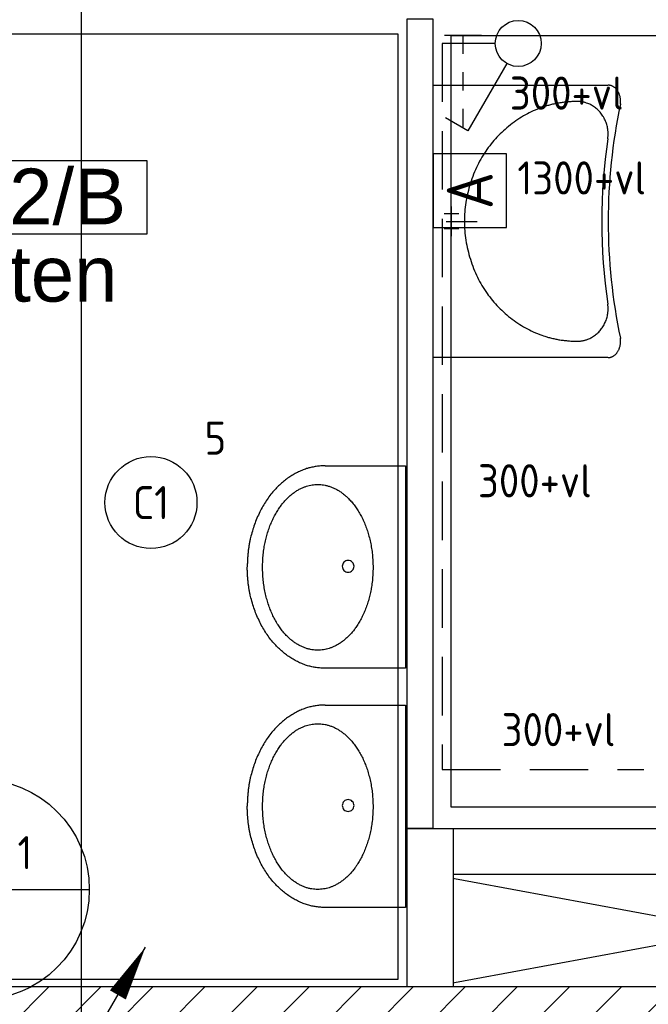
# Model space of a CAD drawing. Header units: millimetres. Extents: x -38031 to 110605, y -22066 to 88711.
# Tile 18 of 150: x 16692 to 18400, y 18563 to 21238. Entities that reach past the tile are written whole.
import ezdxf
from ezdxf.enums import TextEntityAlignment as Align

# ---------------------------------------------------------------- set-up
doc = ezdxf.new("R2010")
doc.units = ezdxf.units.MM
doc.header["$LTSCALE"] = 50
doc.set_wipeout_variables(frame=1)
doc.linetypes.add('HIDDEN2', pattern=[4.7625, 3.175, -1.5875])
doc.linetypes.add('STYLE_06', pattern=[1.04164, 0.625, -0.20828, 0.06943, -0.13893])
for name, color, linetype in [('AB$1A---_ATTRIB035', 8, 'Continuous'), ('AL$1A---_ALGEMEEN', 8, 'Continuous'), ('AM$1A---_ARCERING', 8, 'Continuous'), ('Bouwkundig', 8, 'Continuous'), ('EL6311--', 3, 'Continuous'), ('EL6541--', 3, 'Continuous'), ('EM6131--', 1, 'Continuous'), ('stramien', 1, 'Continuous')]:
    doc.layers.add(name, color=color, linetype=linetype)
doc.styles.add('Arial', font='ARIAL.TTF')
doc.styles.add('BURO-018', font='iso.shx', dxfattribs={"height": 90})
doc.styles.add('BURO-025', font='ISO.shx', dxfattribs={"height": 125})
doc.styles.get("Standard").update_dxf_attribs({"font": 'iso.shx'})

# ---------------------------------------------------------------- blocks, each defined once
blk = doc.blocks.new('E00107')
at = {"color": 0, "linetype": 'Continuous'}
blk.add_line((-5, -8.66), (5, 8.66), dxfattribs=at)
for points in [[(5, 8.66, 0, 1, 0), (3.5, 6.062, 1, 1, 0)], [(0, 0, 0, 1, 0), (-1.5, -2.598, 1, 1, 0)]]:
    blk.add_lwpolyline(points, format="xyseb", dxfattribs=at)
blk = doc.blocks.new('E00103')
at = {"color": 0, "linetype": 'Continuous'}
for p, q in [((0, 6), (0, 12)), ((-6, 6), (6, 6))]:
    blk.add_line(p, q, dxfattribs=at)
blk.add_circle((0, 6), 6, dxfattribs=at)
at = {"color": 0, "linetype": 'Continuous', "style": 'BURO-018'}
for tag, p in [('E_TEXT1', (-2.5, 8)), ('E_TEXT3', (2.5, 8)), ('E_TEXT6', (0, 4))]:
    blk.add_attdef(tag, text='', height=1.8, dxfattribs=at).set_placement(p, align=Align.MIDDLE)
blk = doc.blocks.new('E00014')
at = {"color": 0, "linetype": 'Continuous'}
for p, q in [((-2, 5), (-2, 1)), ((2, 5), (-2, 5)), ((2, 1), (2, 5)), ((-2, 1), (2, 1))]:
    blk.add_line(p, q, dxfattribs=at)
at = {"color": 0, "linetype": 'Continuous', "style": 'BURO-025'}
blk.add_text('A', height=2.5, dxfattribs=at).set_placement((0, 3), align=Align.MIDDLE)
at = {"color": 0, "linetype": 'Continuous', "style": 'BURO-018', "flags": 1}
blk.add_attdef('E_MATCODE', text='', height=1.8, dxfattribs=at).set_placement((0, 0), align=Align.MIDDLE)
blk = doc.blocks.new('111409A')
at = {"color": 0, "linetype": 'Continuous'}
for p, q in [((3, 6.809), (3, 5.809)), ((3, 4.809), (3, 3.809)), ((3, 2.809), (3, 1.809)), ((2, 1.809), (4, 1.809))]:
    blk.add_line(p, q, dxfattribs=at)
blk = doc.blocks.new('1114A1-KO1')
at = {"color": 0, "linetype": 'Continuous'}
for p, q in [((0.625, 3.333), (2.742, 7)), ((2.742, 7), (3.955, 6.3))]:
    blk.add_line(p, q, dxfattribs=at)
blk.add_circle((0, 2.25), 1.25, dxfattribs=at)
at = {"color": 0, "zscale": 50}
blk.add_blockref('111409A', (0, 0), dxfattribs=at)
at = {"color": 0, "linetype": 'Continuous', "style": 'BURO-018'}
for tag, p in [('E_SLET1', (3.356, 9)), ('E_GROEP', (0, 0)), ('E_GKAST', (0, 0))]:
    blk.add_attdef(tag, text='', height=1.8, dxfattribs=at).set_placement(p, align=Align.MIDDLE)
at = {"color": 0, "linetype": 'Continuous', "style": 'BURO-018', "flags": 1}
for tag in ['E_MATCODE', 'E_SGROEP']:
    blk.add_attdef(tag, text='', height=1.8, dxfattribs=at).set_placement((0, 0), align=Align.MIDDLE)
blk = doc.blocks.new('1115B3A')
at = {"color": 0, "linetype": 'Continuous'}
blk.add_circle((0, 0), 2.5, dxfattribs=at)
at = {"color": 0, "linetype": 'Continuous', "style": 'BURO-018'}
for tag, p in [('E_GKAST', (0, 8)), ('E_GROEP', (0, 5)), ('E_SGROEP', (4.5, 5)), ('E_ARMCODE', (0, 0)), ('E_SLET', (4.5, -1))]:
    blk.add_attdef(tag, text='', height=1.8, dxfattribs=at).set_placement(p, align=Align.MIDDLE)
blk = doc.blocks.new('keramag top')
at = {"color": 0}
blk.add_wipeout([(-317.6, -509.5), (-370, -476), (-370, 0), (370, 0), (370, -476), (318.4, -509.6)], dxfattribs=at).dxf.layer = 'AL$1A---_ALGEMEEN'
at = {"layer": 'AL$1A---_ALGEMEEN', "color": 0}
for p, q in [((-370, -476), (-370, 0)), ((-370, 0), (370, 0)), ((370, 0), (370, -476)), ((-40, -50.7), (0, -50.7)), ((-20, -70.7), (-20, -30.7)), ((0, -50.7), (40, -50.7)), ((20, -70.7), (20, -30.7))]:
    blk.add_line(p, q, dxfattribs=at)
blk.add_lwpolyline([(-317.6, -509.5), (-370, -476), (-370, 0), (370, 0), (370, -476), (318.4, -509.6)], dxfattribs=at)
at = {"color": 0}
blk.add_wipeout([(236.8, -392.5), (224.5, -475.2), (225.3, -475.3), (226.1, -475.4), (226.9, -475.5), (227.7, -475.6), (228.5, -475.6), (229.3, -475.7), (230.1, -475.8), (230.9, -475.8), (231.7, -475.9), (232.5, -475.9), (233.3, -476), (234.1, -476), (234.9, -476), (235.7, -476), (236.5, -476), (237.3, -476), (238, -476), (238.8, -476), (239.6, -476), (240.4, -476), (241.2, -476), (242, -475.9), (242.7, -475.9), (243.5, -475.8), (244.3, -475.8), (245.1, -475.7), (245.9, -475.6), (246.6, -475.6), (247.4, -475.5), (248.2, -475.4), (249, -475.3), (249.7, -475.2), (250.5, -475.1), (251.3, -475), (252, -474.8), (252.8, -474.7), (253.6, -474.6), (254.3, -474.4), (255.1, -474.3), (255.9, -474.1), (256.6, -473.9), (257.4, -473.8), (258.2, -473.6), (258.9, -473.4), (259.7, -473.2), (260.4, -473), (261.2, -472.8), (262, -472.6), (262.7, -472.4), (263.5, -472.2), (264.2, -472), (265, -471.7), (265.7, -471.5), (266.5, -471.2), (267.2, -471), (268, -470.7), (268.7, -470.4), (269.5, -470.2), (270.2, -469.9), (270.9, -469.6), (271.7, -469.3), (272.4, -469), (273.2, -468.7), (273.9, -468.4), (274.6, -468), (275.4, -467.7), (276.1, -467.4), (276.8, -467), (277.5, -466.7), (278.2, -466.4), (279, -466), (279.7, -465.6), (280.4, -465.3), (281.1, -464.9), (281.7, -464.5), (282.4, -464.2), (283.1, -463.8), (283.8, -463.4), (284.4, -463), (285.1, -462.6), (285.8, -462.2), (286.4, -461.8), (287.1, -461.4), (287.7, -461), (288.4, -460.5), (289, -460.1), (289.6, -459.7), (290.3, -459.2), (290.9, -458.8), (291.5, -458.3), (292.1, -457.9), (292.7, -457.4), (293.3, -457), (293.9, -456.5), (294.5, -456), (295.1, -455.5), (295.7, -455.1), (296.3, -454.6), (296.9, -454.1), (297.4, -453.6), (298, -453.1), (298.6, -452.6), (299.1, -452), (299.7, -451.5), (300.2, -451), (300.8, -450.5), (301.3, -449.9), (301.9, -449.4), (302.4, -448.9), (302.9, -448.3), (303.4, -447.7), (303.9, -447.2), (304.5, -446.6), (305, -446), (305.5, -445.5), (306, -444.9), (306.5, -444.3), (306.9, -443.7), (307.4, -443.1), (307.9, -442.5), (308.4, -441.9), (308.8, -441.3), (309.3, -440.7), (309.8, -440.1), (310.2, -439.4), (310.7, -438.8), (311.1, -438.2), (311.6, -437.5), (312, -436.9), (312.4, -436.2), (312.8, -435.6), (313.3, -434.9), (313.7, -434.3), (314.1, -433.6), (314.5, -433), (314.9, -432.3), (315.2, -431.7), (315.6, -431), (316, -430.3), (316.3, -429.7), (316.7, -429), (317, -428.3), (317.4, -427.7), (317.7, -427), (318, -426.3), (318.3, -425.6), (318.7, -425), (319, -424.3), (319.3, -423.6), (319.6, -422.9), (319.8, -422.2), (320.1, -421.5), (320.4, -420.8), (320.7, -420.1), (320.9, -419.5), (321.2, -418.8), (321.4, -418.1), (321.6, -417.4), (321.9, -416.7), (322.1, -416), (322.3, -415.2), (322.5, -414.5), (322.7, -413.8), (322.9, -413.1), (323.1, -412.4), (323.3, -411.7), (323.5, -411), (323.6, -410.3), (323.8, -409.5), (323.9, -408.8), (324.1, -408.1), (324.2, -407.4), (324.4, -406.6), (324.5, -405.9), (324.6, -405.2), (324.7, -404.4), (324.8, -403.7), (324.9, -403), (325, -402.2), (325.1, -401.5), (325.2, -400.7), (325.3, -400), (325.3, -399.3), (325.4, -398.5), (325.4, -397.8), (325.5, -397), (325.5, -396.2), (325.5, -395.5), (325.6, -394.7), (325.6, -394), (325.6, -393.2), (325.6, -392.5)], dxfattribs=at).dxf.layer = 'AL$1A---_ALGEMEEN'
at = {"layer": 'AL$1A---_ALGEMEEN', "color": 0}
blk.add_arc((-0.1, -2009.1), 1550.4, 81.6701, 98.3318, dxfattribs=at)
blk.add_open_spline([(224.5, -475.2), (250.3, -478.6), (297.5, -458.1), (325.6, -416.9), (325.6, -392.5)], degree=2, dxfattribs=at)
at = {"color": 0}
for points in [[(-236.8, -392.5), (-325.6, -392.5), (-325.6, -393.2), (-325.6, -394), (-325.6, -394.7), (-325.5, -395.5), (-325.5, -396.2), (-325.5, -397), (-325.4, -397.8), (-325.4, -398.5), (-325.3, -399.3), (-325.3, -400), (-325.2, -400.7), (-325.1, -401.5), (-325, -402.2), (-324.9, -403), (-324.8, -403.7), (-324.7, -404.4), (-324.6, -405.2), (-324.5, -405.9), (-324.4, -406.6), (-324.2, -407.4), (-324.1, -408.1), (-323.9, -408.8), (-323.8, -409.5), (-323.6, -410.2), (-323.5, -411), (-323.3, -411.7), (-323.1, -412.4), (-322.9, -413.1), (-322.7, -413.8), (-322.5, -414.5), (-322.3, -415.2), (-322.1, -415.9), (-321.9, -416.6), (-321.6, -417.3), (-321.4, -418), (-321.2, -418.7), (-320.9, -419.4), (-320.7, -420.1), (-320.4, -420.8), (-320.1, -421.5), (-319.9, -422.2), (-319.6, -422.9), (-319.3, -423.6), (-319, -424.2), (-318.7, -424.9), (-318.4, -425.6), (-318, -426.3), (-317.7, -427), (-317.4, -427.6), (-317.1, -428.3), (-316.7, -429), (-316.4, -429.6), (-316, -430.3), (-315.6, -431), (-315.3, -431.6), (-314.9, -432.3), (-314.5, -432.9), (-314.1, -433.6), (-313.7, -434.2), (-313.3, -434.9), (-312.9, -435.5), (-312.5, -436.2), (-312, -436.8), (-311.6, -437.5), (-311.2, -438.1), (-310.7, -438.8), (-310.3, -439.4), (-309.8, -440), (-309.3, -440.6), (-308.9, -441.3), (-308.4, -441.9), (-307.9, -442.5), (-307.5, -443.1), (-307, -443.7), (-306.5, -444.3), (-306, -444.8), (-305.5, -445.4), (-305, -446), (-304.5, -446.6), (-304, -447.1), (-303.5, -447.7), (-303, -448.2), (-302.4, -448.8), (-301.9, -449.3), (-301.4, -449.9), (-300.8, -450.4), (-300.3, -450.9), (-299.7, -451.5), (-299.2, -452), (-298.6, -452.5), (-298.1, -453), (-297.5, -453.5), (-296.9, -454), (-296.4, -454.5), (-295.8, -455), (-295.2, -455.5), (-294.6, -456), (-294, -456.4), (-293.4, -456.9), (-292.8, -457.4), (-292.2, -457.8), (-291.6, -458.3), (-291, -458.7), (-290.3, -459.2), (-289.7, -459.6), (-289.1, -460), (-288.4, -460.5), (-287.8, -460.9), (-287.2, -461.3), (-286.5, -461.7), (-285.9, -462.1), (-285.2, -462.5), (-284.5, -462.9), (-283.9, -463.3), (-283.2, -463.7), (-282.5, -464.1), (-281.8, -464.5), (-281.1, -464.9), (-280.4, -465.2), (-279.7, -465.6), (-279, -466), (-278.3, -466.3), (-277.6, -466.7), (-276.9, -467), (-276.2, -467.3), (-275.5, -467.7), (-274.7, -468), (-274, -468.3), (-273.3, -468.6), (-272.5, -468.9), (-271.8, -469.2), (-271, -469.5), (-270.3, -469.8), (-269.6, -470.1), (-268.8, -470.4), (-268.1, -470.7), (-267.3, -470.9), (-266.6, -471.2), (-265.8, -471.4), (-265.1, -471.7), (-264.3, -471.9), (-263.6, -472.1), (-262.8, -472.4), (-262.1, -472.6), (-261.3, -472.8), (-260.6, -473), (-259.8, -473.2), (-259, -473.4), (-258.3, -473.6), (-257.5, -473.8), (-256.8, -473.9), (-256, -474.1), (-255.2, -474.2), (-254.5, -474.4), (-253.7, -474.5), (-252.9, -474.7), (-252.2, -474.8), (-251.4, -474.9), (-250.6, -475.1), (-249.9, -475.2), (-249.1, -475.3), (-248.3, -475.4), (-247.6, -475.5), (-246.8, -475.5), (-246, -475.6), (-245.2, -475.7), (-244.5, -475.8), (-243.7, -475.8), (-242.9, -475.9), (-242.1, -475.9), (-241.3, -475.9), (-240.5, -476), (-239.8, -476), (-239, -476), (-238.2, -476), (-237.4, -476), (-236.6, -476), (-235.8, -476), (-235, -476), (-234.2, -476), (-233.5, -476), (-232.7, -475.9), (-231.9, -475.9), (-231.1, -475.8), (-230.3, -475.8), (-229.5, -475.7), (-228.7, -475.7), (-227.9, -475.6), (-227.1, -475.5), (-226.3, -475.4), (-225.5, -475.3), (-224.7, -475.2)], [(325.6, -476), (318.4, -509.6), (318.8, -509.6), (319.2, -509.6), (319.6, -509.7), (320.1, -509.7), (320.5, -509.8), (320.9, -509.8), (321.3, -509.8), (321.7, -509.9), (322.1, -509.9), (322.5, -509.9), (322.9, -509.9), (323.3, -510), (323.7, -510), (324.1, -510), (324.5, -510), (324.9, -510), (325.3, -510), (325.7, -510), (326.1, -510), (326.5, -510), (326.9, -510), (327.3, -510), (327.7, -510), (328.1, -510), (328.5, -510), (328.9, -509.9), (329.2, -509.9), (329.6, -509.9), (330, -509.9), (330.4, -509.8), (330.8, -509.8), (331.2, -509.8), (331.6, -509.7), (332, -509.7), (332.4, -509.6), (332.8, -509.6), (333.2, -509.5), (333.6, -509.5), (333.9, -509.4), (334.3, -509.4), (334.7, -509.3), (335.1, -509.2), (335.5, -509.2), (335.9, -509.1), (336.3, -509), (336.7, -509), (337, -508.9), (337.4, -508.8), (337.8, -508.7), (338.2, -508.6), (338.6, -508.5), (339, -508.4), (339.3, -508.3), (339.7, -508.2), (340.1, -508.1), (340.5, -508), (340.9, -507.9), (341.2, -507.8), (341.6, -507.7), (342, -507.6), (342.4, -507.5), (342.8, -507.4), (343.1, -507.2), (343.5, -507.1), (343.9, -507), (344.3, -506.9), (344.6, -506.7), (345, -506.6), (345.4, -506.4), (345.7, -506.3), (346.1, -506.2), (346.5, -506), (346.8, -505.9), (347.2, -505.7), (347.5, -505.6), (347.9, -505.4), (348.2, -505.3), (348.6, -505.1), (348.9, -505), (349.3, -504.8), (349.6, -504.6), (349.9, -504.5), (350.3, -504.3), (350.6, -504.1), (350.9, -504), (351.2, -503.8), (351.6, -503.6), (351.9, -503.4), (352.2, -503.3), (352.5, -503.1), (352.8, -502.9), (353.2, -502.7), (353.5, -502.5), (353.8, -502.3), (354.1, -502.1), (354.4, -501.9), (354.7, -501.7), (355, -501.5), (355.3, -501.3), (355.6, -501.1), (355.8, -500.9), (356.1, -500.7), (356.4, -500.5), (356.7, -500.3), (357, -500.1), (357.3, -499.9), (357.5, -499.6), (357.8, -499.4), (358.1, -499.2), (358.4, -499), (358.6, -498.8), (358.9, -498.5), (359.2, -498.3), (359.4, -498.1), (359.7, -497.8), (359.9, -497.6), (360.2, -497.3), (360.4, -497.1), (360.7, -496.9), (360.9, -496.6), (361.2, -496.4), (361.4, -496.1), (361.6, -495.9), (361.9, -495.6), (362.1, -495.3), (362.3, -495.1), (362.6, -494.8), (362.8, -494.6), (363, -494.3), (363.2, -494), (363.5, -493.8), (363.7, -493.5), (363.9, -493.2), (364.1, -493), (364.3, -492.7), (364.5, -492.4), (364.7, -492.2), (364.9, -491.9), (365.1, -491.6), (365.2, -491.3), (365.4, -491.1), (365.6, -490.8), (365.8, -490.5), (365.9, -490.2), (366.1, -490), (366.3, -489.7), (366.4, -489.4), (366.6, -489.1), (366.7, -488.8), (366.9, -488.6), (367, -488.3), (367.2, -488), (367.3, -487.7), (367.5, -487.4), (367.6, -487.1), (367.7, -486.8), (367.8, -486.6), (368, -486.3), (368.1, -486), (368.2, -485.7), (368.3, -485.4), (368.4, -485.1), (368.5, -484.8), (368.6, -484.5), (368.7, -484.2), (368.8, -483.9), (368.9, -483.6), (369, -483.3), (369.1, -483), (369.1, -482.8), (369.2, -482.5), (369.3, -482.2), (369.4, -481.9), (369.4, -481.6), (369.5, -481.3), (369.5, -480.9), (369.6, -480.6), (369.7, -480.3), (369.7, -480), (369.7, -479.7), (369.8, -479.4), (369.8, -479.1), (369.9, -478.8), (369.9, -478.5), (369.9, -478.2), (369.9, -477.9), (370, -477.6), (370, -477.3), (370, -476.9), (370, -476.6), (370, -476.3), (370, -476)]]:
    blk.add_wipeout(points, dxfattribs=at).dxf.layer = 'AL$1A---_ALGEMEEN'
at = {"layer": 'AL$1A---_ALGEMEEN', "color": 0}
for points in [[(-325.6, -392.5), (-325.6, -416.9), (-297.6, -458.1), (-250.4, -478.6), (-224.7, -475.2)], [(318.4, -509.6), (331.4, -511.2), (355.6, -503), (370, -486.1), (370, -476)]]:
    blk.add_open_spline(points, degree=2, dxfattribs=at)
at = {"color": 0}
for points in [[(0, -392.4), (325.6, -392.4), (325.6, -389.3), (325.5, -386.2), (325.5, -383.1), (325.4, -380), (325.2, -377), (325.1, -373.9), (324.9, -370.8), (324.6, -367.8), (324.4, -364.8), (324.1, -361.8), (323.8, -358.7), (323.4, -355.7), (323, -352.7), (322.6, -349.8), (322.2, -346.8), (321.7, -343.8), (321.2, -340.9), (320.7, -337.9), (320.1, -335), (319.5, -332), (318.9, -329.1), (318.3, -326.2), (317.6, -323.3), (316.9, -320.4), (316.1, -317.5), (315.3, -314.6), (314.5, -311.8), (313.7, -308.9), (312.8, -306.1), (311.9, -303.2), (311, -300.4), (310.1, -297.6), (309.1, -294.8), (308, -292), (307, -289.2), (305.9, -286.4), (304.8, -283.6), (303.7, -280.9), (302.5, -278.1), (301.3, -275.4), (300.1, -272.6), (298.8, -269.9), (297.5, -267.2), (296.2, -264.5), (294.9, -261.8), (293.5, -259.1), (292.1, -256.4), (290.6, -253.8), (289.1, -251.1), (287.6, -248.4), (286.1, -245.8), (284.5, -243.2), (283, -240.5), (281.3, -237.9), (279.7, -235.3), (278, -232.7), (276.3, -230.1), (274.5, -227.6), (272.8, -225), (270.9, -222.4), (269.1, -219.9), (267.2, -217.4), (265.3, -214.8), (263.4, -212.3), (261.5, -209.8), (259.5, -207.3), (257.5, -204.9), (255.5, -202.4), (253.5, -200), (251.4, -197.6), (249.4, -195.3), (247.3, -192.9), (245.2, -190.6), (243, -188.3), (240.9, -186.1), (238.7, -183.8), (236.6, -181.6), (234.4, -179.4), (232.2, -177.3), (229.9, -175.1), (227.7, -173), (225.4, -170.9), (223.1, -168.9), (220.8, -166.8), (218.5, -164.8), (216.1, -162.8), (213.8, -160.8), (211.4, -158.9), (209, -157), (206.5, -155.1), (204.1, -153.2), (201.6, -151.4), (199.2, -149.5), (196.7, -147.7), (194.2, -146), (191.6, -144.2), (189.1, -142.5), (186.5, -140.8), (183.9, -139.1), (181.3, -137.4), (178.7, -135.8), (176, -134.2), (173.4, -132.6), (170.7, -131.1), (168, -129.5), (165.2, -128), (162.5, -126.5), (159.7, -125.1), (157, -123.6), (154.2, -122.2), (151.4, -120.9), (148.5, -119.5), (145.7, -118.2), (142.8, -116.8), (139.9, -115.5), (137, -114.3), (134.1, -113), (131.1, -111.8), (128.2, -110.6), (125.2, -109.5), (122.2, -108.3), (119.1, -107.2), (116.1, -106.1), (113, -105), (110, -104), (106.9, -103), (103.7, -102), (100.6, -101), (97.5, -100), (94.3, -99.1), (91.2, -98.2), (88, -97.4), (84.9, -96.6), (81.7, -95.8), (78.6, -95), (75.5, -94.3), (72.3, -93.6), (69.2, -92.9), (66, -92.2), (62.9, -91.6), (59.7, -91), (56.6, -90.5), (53.5, -90), (50.3, -89.5), (47.2, -89), (44, -88.6), (40.9, -88.2), (37.7, -87.8), (34.6, -87.4), (31.4, -87.1), (28.3, -86.8), (25.2, -86.6), (22, -86.3), (18.9, -86.2), (15.7, -86), (12.6, -85.9), (9.4, -85.7), (6.3, -85.7), (3.1, -85.6), (0, -85.6), (-3.1, -85.6), (-6.3, -85.7), (-9.4, -85.7), (-12.6, -85.9), (-15.7, -86), (-18.9, -86.2), (-22, -86.3), (-25.2, -86.6), (-28.3, -86.8), (-31.4, -87.1), (-34.6, -87.4), (-37.7, -87.8), (-40.9, -88.2), (-44, -88.6), (-47.2, -89), (-50.3, -89.5), (-53.5, -90), (-56.6, -90.5), (-59.7, -91), (-62.9, -91.6), (-66, -92.2), (-69.2, -92.9), (-72.3, -93.6), (-75.5, -94.3), (-78.6, -95), (-81.7, -95.8), (-84.9, -96.6), (-88, -97.4), (-91.2, -98.2), (-94.3, -99.1), (-97.5, -100), (-100.6, -101), (-103.7, -102), (-106.9, -103), (-110, -104), (-113, -105), (-116.1, -106.1), (-119.1, -107.2), (-122.2, -108.3), (-125.2, -109.5), (-128.2, -110.6), (-131.1, -111.8), (-134.1, -113), (-137, -114.3), (-139.9, -115.5), (-142.8, -116.8), (-145.7, -118.2), (-148.5, -119.5), (-151.4, -120.9), (-154.2, -122.2), (-157, -123.6), (-159.7, -125.1), (-162.5, -126.5), (-165.2, -128), (-168, -129.5), (-170.7, -131.1), (-173.4, -132.6), (-176, -134.2), (-178.7, -135.8), (-181.3, -137.4), (-183.9, -139.1), (-186.5, -140.8), (-189.1, -142.5), (-191.6, -144.2), (-194.2, -146), (-196.7, -147.7), (-199.2, -149.5), (-201.6, -151.4), (-204.1, -153.2), (-206.5, -155.1), (-209, -157), (-211.4, -158.9), (-213.8, -160.8), (-216.1, -162.8), (-218.5, -164.8), (-220.8, -166.8), (-223.1, -168.9), (-225.4, -170.9), (-227.7, -173), (-229.9, -175.1), (-232.2, -177.3), (-234.4, -179.4), (-236.6, -181.6), (-238.7, -183.9), (-240.9, -186.1), (-243, -188.4), (-245.2, -190.6), (-247.3, -192.9), (-249.4, -195.3), (-251.4, -197.6), (-253.5, -200), (-255.5, -202.4), (-257.5, -204.9), (-259.5, -207.3), (-261.5, -209.8), (-263.4, -212.3), (-265.3, -214.8), (-267.2, -217.4), (-269.1, -219.9), (-270.9, -222.4), (-272.8, -225), (-274.5, -227.6), (-276.3, -230.2), (-278, -232.7), (-279.7, -235.3), (-281.3, -237.9), (-283, -240.6), (-284.5, -243.2), (-286.1, -245.8), (-287.6, -248.5), (-289.1, -251.1), (-290.6, -253.8), (-292.1, -256.4), (-293.5, -259.1), (-294.9, -261.8), (-296.2, -264.5), (-297.5, -267.2), (-298.8, -269.9), (-300.1, -272.7), (-301.3, -275.4), (-302.5, -278.1), (-303.7, -280.9), (-304.8, -283.6), (-305.9, -286.4), (-307, -289.2), (-308, -292), (-309.1, -294.8), (-310.1, -297.6), (-311, -300.4), (-311.9, -303.2), (-312.8, -306.1), (-313.7, -308.9), (-314.5, -311.8), (-315.3, -314.7), (-316.1, -317.5), (-316.9, -320.4), (-317.6, -323.3), (-318.3, -326.2), (-318.9, -329.1), (-319.5, -332), (-320.1, -335), (-320.7, -337.9), (-321.2, -340.9), (-321.7, -343.8), (-322.2, -346.8), (-322.6, -349.8), (-323, -352.7), (-323.4, -355.7), (-323.8, -358.7), (-324.1, -361.8), (-324.4, -364.8), (-324.6, -367.8), (-324.9, -370.9), (-325.1, -373.9), (-325.2, -377), (-325.4, -380), (-325.5, -383.1), (-325.5, -386.2), (-325.6, -389.3), (-325.6, -392.4)], [(-325.6, -476), (-370, -476), (-370, -476.3), (-370, -476.6), (-370, -476.9), (-370, -477.3), (-370, -477.6), (-369.9, -477.9), (-369.9, -478.2), (-369.9, -478.5), (-369.9, -478.8), (-369.8, -479.1), (-369.8, -479.4), (-369.7, -479.7), (-369.7, -480), (-369.7, -480.3), (-369.6, -480.6), (-369.5, -481), (-369.5, -481.3), (-369.4, -481.6), (-369.4, -481.9), (-369.3, -482.2), (-369.2, -482.5), (-369.1, -482.8), (-369.1, -483.1), (-369, -483.4), (-368.9, -483.6), (-368.8, -483.9), (-368.7, -484.2), (-368.6, -484.5), (-368.5, -484.8), (-368.4, -485.1), (-368.3, -485.4), (-368.2, -485.7), (-368.1, -486), (-368, -486.3), (-367.8, -486.6), (-367.7, -486.9), (-367.6, -487.1), (-367.5, -487.4), (-367.3, -487.7), (-367.2, -488), (-367, -488.3), (-366.9, -488.6), (-366.7, -488.8), (-366.6, -489.1), (-366.4, -489.4), (-366.3, -489.7), (-366.1, -490), (-365.9, -490.2), (-365.8, -490.5), (-365.6, -490.8), (-365.4, -491.1), (-365.2, -491.3), (-365.1, -491.6), (-364.9, -491.9), (-364.7, -492.2), (-364.5, -492.4), (-364.3, -492.7), (-364.1, -493), (-363.9, -493.2), (-363.7, -493.5), (-363.4, -493.8), (-363.2, -494), (-363, -494.3), (-362.8, -494.6), (-362.6, -494.8), (-362.3, -495.1), (-362.1, -495.4), (-361.9, -495.6), (-361.6, -495.9), (-361.4, -496.1), (-361.1, -496.4), (-360.9, -496.6), (-360.7, -496.9), (-360.4, -497.1), (-360.2, -497.4), (-359.9, -497.6), (-359.7, -497.8), (-359.4, -498.1), (-359.1, -498.3), (-358.9, -498.5), (-358.6, -498.8), (-358.3, -499), (-358.1, -499.2), (-357.8, -499.4), (-357.5, -499.7), (-357.2, -499.9), (-357, -500.1), (-356.7, -500.3), (-356.4, -500.5), (-356.1, -500.7), (-355.8, -500.9), (-355.5, -501.1), (-355.2, -501.3), (-355, -501.5), (-354.7, -501.7), (-354.4, -501.9), (-354.1, -502.1), (-353.7, -502.3), (-353.4, -502.5), (-353.1, -502.7), (-352.8, -502.9), (-352.5, -503.1), (-352.2, -503.3), (-351.9, -503.4), (-351.5, -503.6), (-351.2, -503.8), (-350.9, -504), (-350.6, -504.1), (-350.2, -504.3), (-349.9, -504.5), (-349.6, -504.6), (-349.2, -504.8), (-348.9, -505), (-348.5, -505.1), (-348.2, -505.3), (-347.8, -505.4), (-347.5, -505.6), (-347.1, -505.7), (-346.8, -505.9), (-346.4, -506), (-346.1, -506.2), (-345.7, -506.3), (-345.3, -506.5), (-345, -506.6), (-344.6, -506.7), (-344.2, -506.9), (-343.9, -507), (-343.5, -507.1), (-343.1, -507.2), (-342.7, -507.4), (-342.4, -507.5), (-342, -507.6), (-341.6, -507.7), (-341.2, -507.8), (-340.8, -507.9), (-340.5, -508), (-340.1, -508.1), (-339.7, -508.2), (-339.3, -508.3), (-338.9, -508.4), (-338.5, -508.5), (-338.2, -508.6), (-337.8, -508.7), (-337.4, -508.8), (-337, -508.9), (-336.6, -509), (-336.2, -509), (-335.8, -509.1), (-335.5, -509.2), (-335.1, -509.2), (-334.7, -509.3), (-334.3, -509.4), (-333.9, -509.4), (-333.5, -509.5), (-333.1, -509.5), (-332.7, -509.6), (-332.3, -509.6), (-332, -509.7), (-331.6, -509.7), (-331.2, -509.8), (-330.8, -509.8), (-330.4, -509.8), (-330, -509.9), (-329.6, -509.9), (-329.2, -509.9), (-328.8, -509.9), (-328.4, -510), (-328, -510), (-327.6, -510), (-327.2, -510), (-326.8, -510), (-326.4, -510), (-326, -510), (-325.6, -510), (-325.2, -510), (-324.8, -510), (-324.4, -510), (-324, -510), (-323.6, -510), (-323.2, -510), (-322.8, -509.9), (-322.4, -509.9), (-322, -509.9), (-321.6, -509.9), (-321.2, -509.8), (-320.8, -509.8), (-320.4, -509.8), (-320, -509.7), (-319.6, -509.7), (-319.2, -509.6), (-318.8, -509.6), (-318.4, -509.6)]]:
    blk.add_wipeout(points, dxfattribs=at).dxf.layer = 'AL$1A---_ALGEMEEN'
at = {"layer": 'AL$1A---_ALGEMEEN', "color": 0}
blk.add_line((0, -35.7), (0, -120.7), dxfattribs=at)
blk.add_arc((0, -2009.6), 1533.4, 78.0157, 101.9564, dxfattribs=at)
for points in [[(325.6, -392.4), (325.6, -292.8), (201.2, -131.8), (0, -70.2), (-201.2, -131.8), (-325.6, -292.9), (-325.6, -392.4)], [(-370, -476), (-370, -486.1), (-355.6, -503), (-331.4, -511.2), (-318.4, -509.6)]]:
    blk.add_open_spline(points, degree=2, dxfattribs=at)
blk = doc.blocks.new('wastafel  430 x 550')
at = {"color": 0}
blk.add_wipeout([(0, -218.4), (275, -218.4), (275, -220.2), (275, -222), (274.9, -223.7), (274.9, -225.5), (274.8, -227.2), (274.7, -229), (274.6, -230.7), (274.4, -232.5), (274.3, -234.2), (274.1, -236), (273.9, -237.7), (273.7, -239.4), (273.5, -241.1), (273.2, -242.9), (273, -244.6), (272.7, -246.3), (272.4, -248), (272.1, -249.7), (271.8, -251.4), (271.4, -253.1), (271, -254.8), (270.6, -256.5), (270.2, -258.2), (269.8, -259.9), (269.4, -261.6), (268.9, -263.2), (268.4, -264.9), (267.9, -266.6), (267.4, -268.2), (266.9, -269.9), (266.4, -271.6), (265.8, -273.2), (265.2, -274.9), (264.6, -276.5), (264, -278.2), (263.3, -279.8), (262.7, -281.4), (262, -283.1), (261.3, -284.7), (260.6, -286.3), (259.9, -287.9), (259.1, -289.6), (258.4, -291.2), (257.6, -292.8), (256.8, -294.4), (256, -296), (255.1, -297.6), (254.3, -299.2), (253.4, -300.8), (252.5, -302.4), (251.6, -303.9), (250.7, -305.5), (249.7, -307.1), (248.8, -308.7), (247.8, -310.3), (246.8, -311.8), (245.8, -313.4), (244.7, -314.9), (243.7, -316.5), (242.6, -318), (241.5, -319.6), (240.4, -321.1), (239.3, -322.7), (238.2, -324.2), (237, -325.7), (235.8, -327.3), (234.6, -328.8), (233.4, -330.3), (232.2, -331.8), (231, -333.2), (229.8, -334.7), (228.5, -336.2), (227.3, -337.6), (226, -339), (224.7, -340.5), (223.4, -341.9), (222.1, -343.3), (220.7, -344.7), (219.4, -346.1), (218, -347.5), (216.7, -348.8), (215.3, -350.2), (213.9, -351.5), (212.5, -352.9), (211.1, -354.2), (209.6, -355.5), (208.2, -356.8), (206.7, -358.1), (205.3, -359.4), (203.8, -360.7), (202.3, -361.9), (200.8, -363.2), (199.2, -364.4), (197.7, -365.7), (196.1, -366.9), (194.6, -368.1), (193, -369.3), (191.4, -370.5), (189.8, -371.7), (188.2, -372.9), (186.5, -374), (184.9, -375.2), (183.2, -376.3), (181.6, -377.5), (179.9, -378.6), (178.2, -379.7), (176.5, -380.8), (174.7, -381.9), (173, -383), (171.3, -384.1), (169.5, -385.1), (167.7, -386.2), (165.9, -387.2), (164.1, -388.3), (162.3, -389.3), (160.5, -390.3), (158.6, -391.3), (156.8, -392.3), (154.9, -393.3), (153, -394.2), (151.1, -395.2), (149.2, -396.2), (147.3, -397.1), (145.4, -398), (143.4, -399), (141.5, -399.9), (139.5, -400.8), (137.5, -401.7), (135.5, -402.5), (133.5, -403.4), (131.5, -404.3), (129.5, -405.1), (127.5, -405.9), (125.4, -406.7), (123.4, -407.5), (121.4, -408.3), (119.4, -409.1), (117.3, -409.8), (115.3, -410.6), (113.2, -411.3), (111.2, -412), (109.1, -412.7), (107, -413.4), (105, -414.1), (102.9, -414.7), (100.8, -415.4), (98.7, -416), (96.7, -416.6), (94.6, -417.2), (92.5, -417.8), (90.4, -418.4), (88.3, -418.9), (86.1, -419.5), (84, -420), (81.9, -420.5), (79.8, -421), (77.6, -421.5), (75.5, -422), (73.4, -422.5), (71.2, -422.9), (69.1, -423.3), (66.9, -423.8), (64.8, -424.2), (62.6, -424.6), (60.4, -425), (58.2, -425.3), (56.1, -425.7), (53.9, -426), (51.7, -426.3), (49.5, -426.7), (47.3, -426.9), (45.1, -427.2), (42.9, -427.5), (40.7, -427.8), (38.5, -428), (36.2, -428.2), (34, -428.4), (31.8, -428.6), (29.5, -428.8), (27.3, -429), (25, -429.2), (22.8, -429.3), (20.5, -429.4), (18.3, -429.6), (16, -429.7), (13.7, -429.8), (11.5, -429.8), (9.2, -429.9), (6.9, -429.9), (4.6, -430), (2.3, -430), (0, -430)], dxfattribs=at).dxf.layer = 'AL$1A---_ALGEMEEN'
at = {"layer": 'AL$1A---_ALGEMEEN', "color": 0}
blk.add_open_spline([(275, -218.4), (275, -275.1), (201.3, -373.3), (73.7, -430), (0, -430)], degree=2, dxfattribs=at)
at = {"color": 0}
blk.add_wipeout([(275, -218.4), (275, 0), (-275, 0), (-275, -218.4)], dxfattribs=at).dxf.layer = 'AL$1A---_ALGEMEEN'
at = {"layer": 'AL$1A---_ALGEMEEN', "color": 0}
blk.add_lwpolyline([(275, -218.4), (275, 0), (-275, 0), (-275, -218.4)], dxfattribs=at)
at = {"color": 0}
blk.add_wipeout([(0, -218.4), (-275, -218.4), (-275, -220.2), (-275, -222), (-274.9, -223.7), (-274.9, -225.5), (-274.8, -227.2), (-274.7, -229), (-274.6, -230.7), (-274.4, -232.5), (-274.3, -234.2), (-274.1, -236), (-273.9, -237.7), (-273.7, -239.4), (-273.5, -241.1), (-273.2, -242.9), (-273, -244.6), (-272.7, -246.3), (-272.4, -248), (-272.1, -249.7), (-271.8, -251.4), (-271.4, -253.1), (-271, -254.8), (-270.6, -256.5), (-270.2, -258.2), (-269.8, -259.9), (-269.4, -261.6), (-268.9, -263.2), (-268.4, -264.9), (-267.9, -266.6), (-267.4, -268.2), (-266.9, -269.9), (-266.4, -271.6), (-265.8, -273.2), (-265.2, -274.9), (-264.6, -276.5), (-264, -278.2), (-263.3, -279.8), (-262.7, -281.4), (-262, -283.1), (-261.3, -284.7), (-260.6, -286.3), (-259.9, -287.9), (-259.1, -289.6), (-258.4, -291.2), (-257.6, -292.8), (-256.8, -294.4), (-256, -296), (-255.1, -297.6), (-254.3, -299.2), (-253.4, -300.8), (-252.5, -302.4), (-251.6, -303.9), (-250.7, -305.5), (-249.7, -307.1), (-248.8, -308.7), (-247.8, -310.3), (-246.8, -311.8), (-245.8, -313.4), (-244.7, -314.9), (-243.7, -316.5), (-242.6, -318), (-241.5, -319.6), (-240.4, -321.1), (-239.3, -322.7), (-238.2, -324.2), (-237, -325.7), (-235.8, -327.3), (-234.6, -328.8), (-233.4, -330.3), (-232.2, -331.8), (-231, -333.2), (-229.8, -334.7), (-228.5, -336.2), (-227.3, -337.6), (-226, -339), (-224.7, -340.5), (-223.4, -341.9), (-222.1, -343.3), (-220.7, -344.7), (-219.4, -346.1), (-218, -347.5), (-216.7, -348.8), (-215.3, -350.2), (-213.9, -351.5), (-212.5, -352.9), (-211.1, -354.2), (-209.6, -355.5), (-208.2, -356.8), (-206.7, -358.1), (-205.3, -359.4), (-203.8, -360.7), (-202.3, -361.9), (-200.8, -363.2), (-199.2, -364.4), (-197.7, -365.7), (-196.1, -366.9), (-194.6, -368.1), (-193, -369.3), (-191.4, -370.5), (-189.8, -371.7), (-188.2, -372.9), (-186.5, -374), (-184.9, -375.2), (-183.2, -376.3), (-181.6, -377.5), (-179.9, -378.6), (-178.2, -379.7), (-176.5, -380.8), (-174.7, -381.9), (-173, -383), (-171.3, -384.1), (-169.5, -385.1), (-167.7, -386.2), (-165.9, -387.2), (-164.1, -388.3), (-162.3, -389.3), (-160.5, -390.3), (-158.6, -391.3), (-156.8, -392.3), (-154.9, -393.3), (-153, -394.2), (-151.1, -395.2), (-149.2, -396.2), (-147.3, -397.1), (-145.4, -398), (-143.4, -399), (-141.5, -399.9), (-139.5, -400.8), (-137.5, -401.7), (-135.5, -402.5), (-133.5, -403.4), (-131.5, -404.3), (-129.5, -405.1), (-127.5, -405.9), (-125.4, -406.7), (-123.4, -407.5), (-121.4, -408.3), (-119.4, -409.1), (-117.3, -409.8), (-115.3, -410.6), (-113.2, -411.3), (-111.2, -412), (-109.1, -412.7), (-107, -413.4), (-105, -414.1), (-102.9, -414.7), (-100.8, -415.4), (-98.7, -416), (-96.7, -416.6), (-94.6, -417.2), (-92.5, -417.8), (-90.4, -418.4), (-88.3, -418.9), (-86.1, -419.5), (-84, -420), (-81.9, -420.5), (-79.8, -421), (-77.6, -421.5), (-75.5, -422), (-73.4, -422.5), (-71.2, -422.9), (-69.1, -423.3), (-66.9, -423.8), (-64.8, -424.2), (-62.6, -424.6), (-60.4, -425), (-58.2, -425.3), (-56.1, -425.7), (-53.9, -426), (-51.7, -426.3), (-49.5, -426.7), (-47.3, -426.9), (-45.1, -427.2), (-42.9, -427.5), (-40.7, -427.8), (-38.5, -428), (-36.2, -428.2), (-34, -428.4), (-31.8, -428.6), (-29.5, -428.8), (-27.3, -429), (-25, -429.2), (-22.8, -429.3), (-20.5, -429.4), (-18.3, -429.6), (-16, -429.7), (-13.7, -429.8), (-11.5, -429.8), (-9.2, -429.9), (-6.9, -429.9), (-4.6, -430), (-2.3, -430), (0, -430)], dxfattribs=at).dxf.layer = 'AL$1A---_ALGEMEEN'
at = {"layer": 'AL$1A---_ALGEMEEN', "color": 0}
blk.add_open_spline([(-275, -218.4), (-275, -275.1), (-201.3, -373.3), (-73.7, -430), (0, -430)], degree=2, dxfattribs=at)
at = {"color": 0}
blk.add_wipeout([(-0.9, -388.4), (-23, -387.7), (-44.8, -385.5), (-66.3, -382), (-87, -377), (-107, -370.7), (-125.9, -363.1), (-143.7, -354.4), (-160, -344.5), (-174.9, -333.6), (-188, -321.8), (-199.4, -309.1), (-208.8, -295.8), (-216.3, -282), (-221.6, -267.7), (-224.9, -253.1), (-225.9, -238.4), (-224.9, -223.7), (-221.6, -209.2), (-216.3, -194.9), (-208.8, -181), (-199.4, -167.7), (-188, -155.1), (-174.9, -143.3), (-160, -132.4), (-143.7, -122.5), (-125.9, -113.7), (-107, -106.1), (-87, -99.8), (-66.3, -94.9), (-44.8, -91.3), (-23, -89.1), (-0.9, -88.4), (21.1, -89.1), (43, -91.3), (64.4, -94.9), (85.2, -99.8), (105.1, -106.1), (124.1, -113.7), (141.8, -122.5), (158.2, -132.4), (173, -143.3), (186.1, -155.1), (197.5, -167.7), (206.9, -181), (214.4, -194.9), (219.7, -209.2), (223, -223.7), (224.1, -238.4), (223, -253.1), (219.7, -267.7), (214.4, -282), (206.9, -295.8), (197.5, -309.1), (186.1, -321.8), (173, -333.6), (158.2, -344.5), (141.8, -354.4), (124.1, -363.1), (105.1, -370.7), (85.2, -377), (64.4, -382), (43, -385.5), (21.1, -387.7)], dxfattribs=at).dxf.layer = 'AL$1A---_ALGEMEEN'
at = {"layer": 'AL$1A---_ALGEMEEN', "color": 0}
blk.add_open_spline([(-113.4, -108.5), (-61.2, -88.4), (59.3, -88.4), (163.8, -128.6), (224.1, -198.2), (224.1, -278.6), (163.8, -348.2), (59.3, -388.4), (-61.2, -388.4), (-165.7, -348.2), (-225.9, -278.6), (-225.9, -198.2), (-165.7, -128.6), (-113.4, -108.5)], degree=2, dxfattribs=at)
at = {"color": 0}
blk.add_wipeout([(2, -172), (0.4, -171.9), (-1.1, -171.7), (-2.6, -171.3), (-4.1, -170.8), (-5.5, -170.1), (-6.9, -169.3), (-8.2, -168.4), (-9.3, -167.3), (-10.4, -166.2), (-11.3, -164.9), (-12.1, -163.5), (-12.8, -162.1), (-13.3, -160.6), (-13.7, -159.1), (-13.9, -157.6), (-14, -156), (-13.9, -154.4), (-13.7, -152.9), (-13.3, -151.4), (-12.8, -149.9), (-12.1, -148.5), (-11.3, -147.1), (-10.4, -145.8), (-9.3, -144.7), (-8.2, -143.6), (-6.9, -142.7), (-5.5, -141.9), (-4.1, -141.2), (-2.6, -140.7), (-1.1, -140.3), (0.4, -140.1), (2, -140), (3.6, -140.1), (5.1, -140.3), (6.6, -140.7), (8.1, -141.2), (9.5, -141.9), (10.9, -142.7), (12.2, -143.6), (13.3, -144.7), (14.4, -145.8), (15.3, -147.1), (16.1, -148.5), (16.8, -149.9), (17.3, -151.4), (17.7, -152.9), (17.9, -154.4), (18, -156), (17.9, -157.6), (17.7, -159.1), (17.3, -160.6), (16.8, -162.1), (16.1, -163.5), (15.3, -164.9), (14.4, -166.2), (13.3, -167.3), (12.2, -168.4), (10.9, -169.3), (9.5, -170.1), (8.1, -170.8), (6.6, -171.3), (5.1, -171.7), (3.6, -171.9)], dxfattribs=at).dxf.layer = 'AL$1A---_ALGEMEEN'
at = {"layer": 'AL$1A---_ALGEMEEN', "color": 0, "flags": 128}
blk.add_lwpolyline([(-14, -156, -0.414214), (2, -140, -0.414214), (18, -156, -0.414214), (2, -172, -0.414214)], format="xyb", close=True, dxfattribs=at)
blk = doc.blocks.new('tekst 12 pts')
at = {"layer": 'AL$1A---_ALGEMEEN', "color": 0, "style": 'Arial'}
blk.add_attdef('naam_ruimte', text='', height=151.5, dxfattribs=at).set_placement((0, -41.1), align=Align.TOP_CENTER)
at = {"layer": 'AL$1A---_ALGEMEEN', "color": 0, "flags": 1}
for tag, p in [('oppervlakte', (-264.6, -1003)), ('stramiennummer', (-264.6, -1275.7))]:
    blk.add_attdef(tag, p, '', height=151.5, dxfattribs=at)
blk = doc.blocks.new('ruimtenummer')
at = {"layer": 'AL$1A---_ALGEMEEN', "color": 0, "flags": 1}
for tag, p in [('peil', (-450, -397.1)), ('onderdeel', (-450, -669.8))]:
    blk.add_attdef(tag, p, '', height=151.5, dxfattribs=at)
at = {"color": 0}
blk.add_wipeout([(-450, 100), (450, 100), (450, -100), (-450, -100)], dxfattribs=at).dxf.layer = 'AL$1A---_ALGEMEEN'
at = {"layer": 'AL$1A---_ALGEMEEN', "color": 0}
blk.add_lwpolyline([(-450, 100), (450, 100), (450, -100), (-450, -100)], close=True, dxfattribs=at)
at = {"layer": 'AL$1A---_ALGEMEEN', "color": 0, "style": 'Arial'}
blk.add_attdef('ruimtenummer', text='', height=151.5, dxfattribs=at).set_placement((0, 78), align=Align.TOP_CENTER)
blk = doc.blocks.new('200254 W 210e 19-03-2008')
at = {"layer": 'AL$1A---_ALGEMEEN', "yscale": 0.02, "zscale": 0.02}
for name, p, xscale, rotation in [('keramag top', (19391.049, 3429.745), 0.02, 90), ('wastafel  430 x 550', (19389.563, 3410.961), -0.02, 270), ('wastafel  430 x 550', (19389.563, 3397.961), -0.02, 270)]:
    blk.add_blockref(name, p, dxfattribs=dict(at, xscale=xscale, rotation=rotation))
at = {"layer": 'AL$1A---_ALGEMEEN'}
ref = blk.add_blockref('tekst 12 pts', (19366.496, 3429.235), dxfattribs=dict(at, xscale=0.02, yscale=0.02, zscale=0.02))
ref.add_attrib('naam_ruimte', 'toiletten', dxfattribs={"layer": 'AB$1A---_ATTRIB035', "height": 3.0305, "style": 'Arial'}).set_placement((19366.496, 3428.413), align=Align.TOP_CENTER)
blk.add_wipeout([(19366.829, 3388.145), (19366.829, 3385.145), (19366.829, 3331.645), (19366.829, 3328.645), (19372.769, 3328.645), (19372.769, 3331.645), (19369.829, 3331.645), (19369.829, 3385.145), (19438.229, 3385.145), (19438.229, 3331.645), (19394.369, 3331.645), (19394.369, 3328.645), (19441.229, 3328.645), (19441.229, 3388.145)]).dxf.layer = 'AL$1A---_ALGEMEEN'
at = {"layer": 'AM$1A---_ARCERING', "linetype": 'Continuous', "lineweight": 5}
h = blk.add_hatch(dxfattribs=at)
h.set_pattern_fill('KALKZANDSTEEN', color=256, style=0, pattern_type=2)
h.set_pattern_definition([(45, (0, 0), (1.41421356, -1.41421356), [])])
h.paths.add_polyline_path([(19366.829, 3388.145), (19366.829, 3385.145), (19366.829, 3331.645), (19366.829, 3328.645), (19372.769, 3328.645), (19372.769, 3331.645), (19369.829, 3331.645), (19369.829, 3385.145), (19438.229, 3385.145), (19438.229, 3331.645), (19394.369, 3331.645), (19394.369, 3328.645), (19441.229, 3328.645), (19441.229, 3388.145)])
at = {"layer": 'AL$1A---_ALGEMEEN'}
for p, q in [((19391.049, 3394.245), (19424.049, 3388.145)), ((19424.049, 3394.245), (19391.049, 3388.145))]:
    blk.add_line(p, q, dxfattribs=at)
for points in [[(19392.049, 3439.845), (19423.049, 3439.845), (19423.049, 3397.914), (19392.049, 3397.914)], [(19366.829, 3388.145), (19366.829, 3385.145), (19366.829, 3331.645), (19366.829, 3328.645), (19372.769, 3328.645), (19372.769, 3331.645), (19369.829, 3331.645), (19369.829, 3385.145), (19438.229, 3385.145), (19438.229, 3331.645), (19394.369, 3331.645), (19394.369, 3328.645), (19441.229, 3328.645), (19441.229, 3388.145)]]:
    blk.add_lwpolyline(points, close=True, dxfattribs=at)
ref = blk.add_blockref('ruimtenummer', (19366.496, 3431.05), dxfattribs=dict(at, xscale=0.02, yscale=0.02, zscale=0.02))
ref.add_attrib('ruimtenummer', 'M0.12/B', dxfattribs={"layer": 'AB$1A---_ATTRIB035', "height": 3.0305, "style": 'Arial'}).set_placement((19366.496, 3432.61), align=Align.TOP_CENTER)
blk.add_wipeout([(19389.649, 3440.745), (19391.049, 3440.745), (19391.049, 3396.745), (19389.649, 3396.745)]).dxf.layer = 'AL$1A---_ALGEMEEN'
for points in [[(19389.649, 3440.745), (19391.049, 3440.745), (19391.049, 3396.745), (19389.649, 3396.745)], [(19315.949, 3439.942), (19389.149, 3439.942), (19389.149, 3388.542), (19315.949, 3388.542)]]:
    blk.add_lwpolyline(points, close=True, dxfattribs=at)
at = {"layer": 'stramien', "linetype": 'STYLE_06', "ltscale": 50}
blk.add_line((19371.949, 2703.348), (19371.949, 4240.025), dxfattribs=at)
blk.add_wipeout([(19392.149, 3396.745), (19424.049, 3396.745), (19424.049, 3394.245), (19392.149, 3394.245)]).dxf.layer = 'AL$1A---_ALGEMEEN'
at = {"layer": 'AL$1A---_ALGEMEEN'}
blk.add_lwpolyline([(19392.149, 3396.745), (19424.049, 3396.745), (19424.049, 3394.245), (19392.149, 3394.245)], close=True, dxfattribs=at)
blk.add_wipeout([(19389.649, 3396.745), (19392.149, 3396.745), (19392.149, 3388.145), (19389.649, 3388.145)]).dxf.layer = 'AL$1A---_ALGEMEEN'
blk.add_lwpolyline([(19389.649, 3396.745), (19392.149, 3396.745), (19392.149, 3388.145), (19389.649, 3388.145)], close=True, dxfattribs=at)

msp = doc.modelspace()

# ---------------------------------------------------------------- block references
at = {"layer": 'Bouwkundig', "xscale": 50, "yscale": 50, "zscale": 50}
msp.add_blockref('200254 W 210e 19-03-2008', (-951737.5, -150797.3), dxfattribs=at)

# ---------------------------------------------------------------- next in the draw order: linework, layer by layer
at = {"layer": 'EL6541--', "color": 1, "linetype": 'HIDDEN2'}
for p, q in [((17839.9, 21173.3), (17839.9, 19200.7)), ((17984.3, 21173.3), (17839.9, 21173.3)), ((17839.9, 19200.7), (18387.7, 19200.7))]:
    msp.add_line(p, q, dxfattribs=at)

# ---------------------------------------------------------------- next in the draw order: block references
at = {"layer": 'EL6311--'}
ref = msp.add_blockref('1115B3A', (17049, 19925.9), dxfattribs=dict(at, xscale=50, yscale=50, zscale=50))
ref.add_attrib('E_ARMCODE', 'C1', dxfattribs={"layer": '0', "color": 1, "linetype": 'Continuous', "height": 90, "style": 'BURO-018'}).set_placement((17049, 19925.9), align=Align.MIDDLE)
ref.add_attrib('E_GROEP', '5', dxfattribs={"layer": '0', "color": 1, "linetype": 'Continuous', "height": 90, "style": 'BURO-018'}).set_placement((17224, 20100.9), align=Align.MIDDLE)
at = {"layer": 'EL6541--', "xscale": 50, "yscale": 50, "zscale": 50}
for name, p, rotation in [('1114A1-KO1', (18046.8, 21285.8), 180), ('E00014', (18065.3, 20773.5), 90)]:
    msp.add_blockref(name, p, dxfattribs=dict(at, rotation=rotation))
at = {"layer": 'EM6131--'}
ref = msp.add_blockref('E00103', (16581.5, 18574.6), dxfattribs=dict(at, xscale=50, yscale=50, zscale=50))
ref.add_attrib('E_TEXT1', '300', dxfattribs={"layer": '0', "color": 1, "linetype": 'Continuous', "height": 90, "style": 'BURO-018'}).set_placement((16456.5, 18974.6), align=Align.MIDDLE)
ref.add_attrib('E_TEXT3', '1', dxfattribs={"layer": '0', "color": 1, "linetype": 'Continuous', "height": 90, "style": 'BURO-018'}).set_placement((16706.5, 18974.6), align=Align.MIDDLE)
ref.add_attrib('E_TEXT6', 'LB', dxfattribs={"layer": '0', "color": 1, "linetype": 'Continuous', "height": 90, "style": 'BURO-018'}).set_placement((16581.5, 18774.6), align=Align.MIDDLE)
at = {"layer": 'EM6131--', "xscale": 50, "yscale": 50, "zscale": 50}
msp.add_blockref('E00107', (16784, 18285), dxfattribs=at)

# ---------------------------------------------------------------- next in the draw order: texts
at = {"layer": 'EL6541--', "color": 1, "style": 'BURO-018'}
for s, p in [('300+vl', (18023.9, 20993.4)), ('1300+vl', (18044.4, 20762.9)), ('300+vl', (17937.3, 19940)), ('300+vl', (18001.6, 19263.9))]:
    msp.add_text(s, height=90, dxfattribs=at).set_placement(p)

doc.saveas('drawing.dxf')
